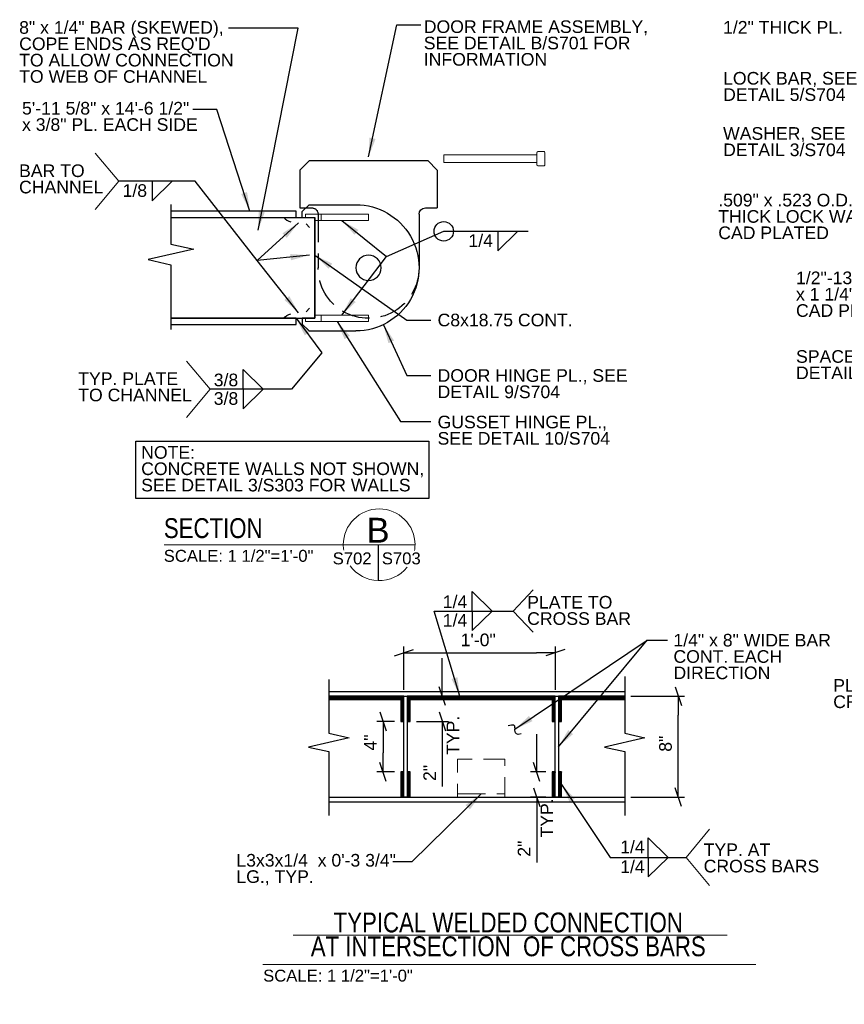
# Model space of a CAD drawing. Header units: inches. Extents: x -178 to 531, y -278 to 101.
# Tile 15 of 19: x 153 to 218, y 18 to 96. Entities that reach past the tile are written whole.
import ezdxf
from ezdxf.enums import TextEntityAlignment as Align

# ---------------------------------------------------------------- set-up
doc = ezdxf.new("R2010")
doc.units = ezdxf.units.IN
doc.header["$LTSCALE"] = 5
doc.header["$MEASUREMENT"] = 0
doc.linetypes.add('DGN Style 3', pattern=[0.621993, 0.444281, -0.177712])
for name, color, linetype, lineweight in [('G-ANN-TTLB', 7, 'Continuous', 0), ('G-ANNO-DIM', 1, 'Continuous', 0), ('G-ANNO-TEXT', 7, 'Continuous', 30), ('S-FSTN-MISC', 12, 'Continuous', 13), ('S-STIF-TRAN', 3, 'Continuous', 30), ('S-WALL-SHEA', 98, 'Continuous', 30)]:
    doc.layers.add(name, color=color, linetype=linetype, lineweight=lineweight)
doc.styles.add("1 1 2 1'-0", font='arial.ttf', dxfattribs={"height": 1})
doc.styles.get("Standard").update_dxf_attribs({"font": 'txt.shx'})
doc.styles.add('SUBTITLE 4.7625', font='romans.shx', dxfattribs={"width": 0.8, "height": 187.5})
doc.styles.add('TITLE20', font='simplex.shx', dxfattribs={"height": 5000})
doc.dimstyles.new("1 1 2 1'-0", dxfattribs={"dimtxt": 1, "dimasz": 1.5, "dimexe": 0.5, "dimexo": 0.5, "dimgap": 0.5, "dimtad": 1, "dimdec": 4, "dimzin": 15, "dimdsep": 46, "dimlunit": 4, "dimtxsty": "1 1 2 1'-0", "dimblk": '_Oblique_0.3', "dimcen": 0.09, "dimadec": 4, "dimazin": 3, "dimtfac": 1, "dimtdec": 4, "dimtofl": 0, "dimtmove": 0, "dimatfit": 3, "dimfxl": 1, "dimfrac": 2, "dimtolj": 1, "dimtzin": 15, "dimarcsym": 0})

# ---------------------------------------------------------------- blocks, each defined once
blk = doc.blocks.new('_Oblique_0.3')
at = {"color": 0, "linetype": 'ByBlock', "lineweight": -2}
for p, q in [((0, 0), (-1, 0)), ((0.5, 0.167), (-0.5, -0.167))]:
    blk.add_line(p, q, dxfattribs=at)
blk = doc.blocks.new('*D3')
at = {"layer": 'Defpoints', "color": 0, "lineweight": 0, "transparency": 16777216}
for p in [(183.194, 42.542), (185.987, 42.542), (183.444, 40.542)]:
    blk.add_point(p, dxfattribs=at)
at = {"layer": 'G-ANNO-DIM', "color": 0, "lineweight": -2, "transparency": 16777216}
for p, q in [((185.987, 44.042), (185.987, 45.542)), ((183.694, 42.542), (186.487, 42.542)), ((183.944, 40.542), (186.487, 40.542)), ((185.987, 39.042), (185.987, 35.376))]:
    blk.add_line(p, q, dxfattribs=at)
at = {"layer": 'G-ANNO-DIM', "color": 0, "lineweight": -2, "transparency": 16777216, "xscale": 1.5, "yscale": 1.5, "zscale": 1.5}
for p, rotation in [((185.987, 42.542), 270), ((185.987, 40.542), 90)]:
    blk.add_blockref('_Oblique_0.3', p, dxfattribs=dict(at, rotation=rotation))
at = {"layer": 'G-ANNO-DIM', "color": 0, "transparency": 16777216, "insert": (184.985, 36.459), "char_height": 1, "attachment_point": 5, "rotation": 90, "style": "1 1 2 1'-0"}
blk.add_mtext('\\A1;2"', dxfattribs=at)
blk = doc.blocks.new('*D8')
at = {"layer": 'Defpoints', "color": 0, "lineweight": 0, "transparency": 16777216}
for p in [(200.439, 42.542), (204.687, 42.542), (200.439, 34.542)]:
    blk.add_point(p, dxfattribs=at)
at = {"layer": 'G-ANNO-DIM', "color": 0, "lineweight": -2, "transparency": 16777216}
for p, q in [((200.939, 42.542), (205.187, 42.542)), ((204.687, 36.042), (204.687, 41.042)), ((200.939, 34.542), (205.187, 34.542))]:
    blk.add_line(p, q, dxfattribs=at)
at = {"layer": 'G-ANNO-DIM', "color": 0, "lineweight": -2, "transparency": 16777216, "xscale": 1.5, "yscale": 1.5, "zscale": 1.5}
for p, rotation in [((204.687, 42.542), 90), ((204.687, 34.542), 270)]:
    blk.add_blockref('_Oblique_0.3', p, dxfattribs=dict(at, rotation=rotation))
at = {"layer": 'G-ANNO-DIM', "color": 0, "transparency": 16777216, "insert": (203.677, 38.776), "char_height": 1, "attachment_point": 5, "rotation": 90, "style": "1 1 2 1'-0"}
blk.add_mtext('\\A1;8"', dxfattribs=at)
blk = doc.blocks.new('*D9')
at = {"layer": 'Defpoints', "color": 0, "lineweight": 0, "transparency": 16777216}
for p in [(182.694, 40.542), (181.289, 36.542), (182.694, 36.542)]:
    blk.add_point(p, dxfattribs=at)
at = {"layer": 'G-ANNO-DIM', "color": 0, "lineweight": -2, "transparency": 16777216}
for p, q in [((182.194, 40.542), (180.789, 40.542)), ((181.289, 39.042), (181.289, 38.042)), ((182.194, 36.542), (180.789, 36.542))]:
    blk.add_line(p, q, dxfattribs=at)
at = {"layer": 'G-ANNO-DIM', "color": 0, "lineweight": -2, "transparency": 16777216, "xscale": 1.5, "yscale": 1.5, "zscale": 1.5}
for p, rotation in [((181.289, 40.542), 90), ((181.289, 36.542), 270)]:
    blk.add_blockref('_Oblique_0.3', p, dxfattribs=dict(at, rotation=rotation))
at = {"layer": 'G-ANNO-DIM', "color": 0, "transparency": 16777216, "insert": (180.289, 38.872), "char_height": 1, "attachment_point": 5, "rotation": 90, "style": "1 1 2 1'-0"}
blk.add_mtext('\\A1;4"', dxfattribs=at)
blk = doc.blocks.new('*D10')
at = {"layer": 'Defpoints', "color": 0, "lineweight": 0, "transparency": 16777216}
for p in [(194.944, 45.987), (182.944, 42.542), (194.944, 42.542)]:
    blk.add_point(p, dxfattribs=at)
at = {"layer": 'G-ANNO-DIM', "color": 0, "lineweight": -2, "transparency": 16777216}
for p, q in [((182.944, 43.042), (182.944, 46.487)), ((194.944, 43.042), (194.944, 46.487)), ((184.444, 45.987), (193.444, 45.987))]:
    blk.add_line(p, q, dxfattribs=at)
at = {"layer": 'G-ANNO-DIM', "color": 0, "lineweight": -2, "transparency": 16777216, "xscale": 1.5, "yscale": 1.5, "zscale": 1.5, "rotation": 180}
blk.add_blockref('_Oblique_0.3', (182.944, 45.987), dxfattribs=at)
at = {"layer": 'G-ANNO-DIM', "color": 0, "lineweight": -2, "transparency": 16777216, "xscale": 1.5, "yscale": 1.5, "zscale": 1.5}
blk.add_blockref('_Oblique_0.3', (194.944, 45.987), dxfattribs=at)
at = {"layer": 'G-ANNO-DIM', "color": 0, "transparency": 16777216, "insert": (188.832, 46.997), "char_height": 1, "attachment_point": 5, "style": "1 1 2 1'-0"}
blk.add_mtext('\\A1;1\'-0"', dxfattribs=at)
blk = doc.blocks.new('BREAK LINE')
at = {"layer": 'G-ANNO-TEXT', "flags": 128}
blk.add_lwpolyline([(8.365, 9.202), (8.365, 8.475), (8.365, 6.429), (9.965, 6.066), (6.765, 5.339), (8.365, 4.975), (8.365, 0.432)], dxfattribs=at)
blk = doc.blocks.new('*U16')
at = {"layer": 'S-STIF-TRAN'}
for p, q in [((-4.095, 5, 0), (-4.625, 4.47, 0)), ((-4.095, 5, 0), (-0.375, 5, 0)), ((-4.625, 4, 0), (-4.625, 4.47, 0)), ((-4.625, 4, 0), (-3.625, 4, 0)), ((-4.625, -4, 0), (-4.625, -4.47, 0)), ((-4.095, -5, 0), (-4.625, -4.47, 0)), ((-4.095, -5, 0), (-0.375, -5, 0))]:
    blk.add_line(p, q, dxfattribs=at)
at = {"layer": 'S-STIF-TRAN', "elevation": 0, "flags": 128}
blk.add_lwpolyline([(-3.625, 4), (-3.625, -4), (-4.625, -4)], dxfattribs=at)
at = {"layer": 'S-STIF-TRAN', "extrusion": (0, 0, -1)}
blk.add_circle((-0.625, 0, 0), 1, dxfattribs=at)
blk.add_arc((0.375, 0, 0), 5, 89.99955, 270.00045, dxfattribs=at)
blk = doc.blocks.new('*U17')
at = {"layer": 'S-FSTN-MISC'}
for p, q in [((-4, 0.313), (3.375, 0.313)), ((3.375, 0.5), (3.375, -0.5)), ((3.438, 0.563), (3.938, 0.563)), ((4, 0.5), (4, -0.5)), ((3.438, -0.562), (3.938, -0.562))]:
    blk.add_line(p, q, dxfattribs=at)
at = {"layer": 'S-FSTN-MISC', "flags": 128}
blk.add_lwpolyline([(-4, 0.313), (-4, -0.312), (3.375, -0.312)], dxfattribs=at)
at = {"layer": 'S-FSTN-MISC'}
for centre, start, end in [((3.438, 0.5), 90, 180), ((3.938, 0.5), 0, 90), ((3.438, -0.5), 180, 270), ((3.938, -0.5), 270, 0)]:
    blk.add_arc(centre, 0.0625, start, end, dxfattribs=at)
blk = doc.blocks.new('*D23')
at = {"layer": 'Defpoints', "color": 0, "lineweight": 0, "transparency": 16777216}
for p in [(194.694, 36.542), (193.47, 34.542), (194.694, 34.542)]:
    blk.add_point(p, dxfattribs=at)
at = {"layer": 'G-ANNO-DIM', "color": 0, "lineweight": -2, "transparency": 16777216}
for p, q in [((193.47, 38.042), (193.47, 39.542)), ((194.194, 36.542), (192.97, 36.542)), ((194.194, 34.542), (192.97, 34.542)), ((193.47, 33.042), (193.47, 29.376))]:
    blk.add_line(p, q, dxfattribs=at)
at = {"layer": 'G-ANNO-DIM', "color": 0, "lineweight": -2, "transparency": 16777216, "xscale": 1.5, "yscale": 1.5, "zscale": 1.5}
for p, rotation in [((193.47, 36.542), 270), ((193.47, 34.542), 90)]:
    blk.add_blockref('_Oblique_0.3', p, dxfattribs=dict(at, rotation=rotation))
at = {"layer": 'G-ANNO-DIM', "color": 0, "transparency": 16777216, "insert": (192.468, 30.459), "char_height": 1, "attachment_point": 5, "rotation": 90, "style": "1 1 2 1'-0"}
blk.add_mtext('\\A1;2"', dxfattribs=at)

msp = doc.modelspace()

# ---------------------------------------------------------------- hatches: boundary and pattern name
at = {"layer": 'G-ANNO-TEXT'}
h = msp.add_hatch(dxfattribs=at)
h.set_pattern_fill('HATCH', color=256, style=0, pattern_type=2)
h.set_pattern_definition([(45, (180.25245, 42.877185), (-0.02783886, 0.02783886), [])])
h.paths.add_polyline_path([(176.99459, 42.29246), (182.69351, 42.29246), (182.69351, 42.54246), (176.99459, 42.54246)])
h = msp.add_hatch(dxfattribs=at)
h.set_pattern_fill('HATCH', color=256, style=0, pattern_type=2)
h.set_pattern_definition([(135, (182.10876, 43.800325), (-0.02783886, -0.02783886), [])])
h.paths.add_polyline_path([(182.94351, 40.54246), (182.94351, 42.54246), (182.69351, 42.54246), (182.69351, 40.54246)])
h = msp.add_hatch(dxfattribs=at)
h.set_pattern_fill('HATCH', color=256, style=0, pattern_type=2)
h.set_pattern_definition([(135, (182.60876, 43.800325), (-0.02783886, -0.02783886), [])])
h.paths.add_polyline_path([(183.44351, 40.54246), (183.44351, 42.54246), (183.19351, 42.54246), (183.19351, 40.54246)])
h = msp.add_hatch(dxfattribs=at)
h.set_pattern_fill('HATCH', color=256, style=0, pattern_type=2)
h.set_pattern_definition([(45, (186.701388, 42.877185), (-0.02783886, 0.02783886), [])])
h.paths.add_polyline_path([(183.44351, 42.29246), (194.69351, 42.29246), (194.69351, 42.54246), (183.44351, 42.54246)])
h = msp.add_hatch(dxfattribs=at)
h.set_pattern_fill('HATCH', color=256, style=0, pattern_type=2)
h.set_pattern_definition([(135, (194.10876, 43.800325), (-0.02783886, -0.02783886), [])])
h.paths.add_polyline_path([(194.94351, 40.54246), (194.94351, 42.54246), (194.69351, 42.54246), (194.69351, 40.54246)])
h = msp.add_hatch(dxfattribs=at)
h.set_pattern_fill('HATCH', color=256, style=0, pattern_type=2)
h.set_pattern_definition([(135, (194.60876, 43.800325), (-0.02783886, -0.02783886), [])])
h.paths.add_polyline_path([(195.44351, 40.54246), (195.44351, 42.54246), (195.19351, 42.54246), (195.19351, 40.54246)])
h = msp.add_hatch(dxfattribs=at)
h.set_pattern_fill('HATCH', color=256, style=0, pattern_type=2)
h.set_pattern_definition([(45, (198.701388, 42.877185), (-0.02783886, 0.02783886), [])])
h.paths.add_polyline_path([(195.44351, 42.29246), (200.43914, 42.29246), (200.43914, 42.54246), (195.44351, 42.54246)])
h = msp.add_hatch(dxfattribs=at)
h.set_pattern_fill('HATCH', color=256, style=0, pattern_type=2)
h.set_pattern_definition([(135, (182.10876, 37.800325), (-0.02783886, -0.02783886), [])])
h.paths.add_polyline_path([(182.94351, 34.54246), (182.94351, 36.54246), (182.69351, 36.54246), (182.69351, 34.54246)])
h = msp.add_hatch(dxfattribs=at)
h.set_pattern_fill('HATCH', color=256, style=0, pattern_type=2)
h.set_pattern_definition([(135, (182.60876, 37.800325), (-0.02783886, -0.02783886), [])])
h.paths.add_polyline_path([(183.44351, 34.54246), (183.44351, 36.54246), (183.19351, 36.54246), (183.19351, 34.54246)])
h = msp.add_hatch(dxfattribs=at)
h.set_pattern_fill('HATCH', color=256, style=0, pattern_type=2)
h.set_pattern_definition([(135, (194.10876, 37.800325), (-0.02783886, -0.02783886), [])])
h.paths.add_polyline_path([(194.94351, 34.54246), (194.94351, 36.54246), (194.69351, 36.54246), (194.69351, 34.54246)])
h = msp.add_hatch(dxfattribs=at)
h.set_pattern_fill('HATCH', color=256, style=0, pattern_type=2)
h.set_pattern_definition([(135, (194.60876, 37.800325), (-0.02783886, -0.02783886), [])])
h.paths.add_polyline_path([(195.44351, 34.54246), (195.44351, 36.54246), (195.19351, 36.54246), (195.19351, 34.54246)])

# ---------------------------------------------------------------- linework, layer by layer
at = {"layer": 'G-ANN-TTLB', "color": 7, "linetype": 'Continuous', "lineweight": 13}
for p, q in [((163.94208, 54.54214, -0.00002), (183.82488, 54.54214, -0.00002)), ((174.1801, 23.59582), (208.55028, 23.59582)), ((171.77975, 21.28046), (210.83034, 21.28046))]:
    msp.add_line(p, q, dxfattribs=at)
at = {"layer": 'G-ANN-TTLB', "color": 7, "linetype": 'Continuous', "lineweight": 0}
for radius, start, end in [(2.84162, 0, 180), (2.84213, 180, 188.8691645), (2.84213, 350.56955, 0), (2.84213, 215.7518704, 321.0245309)]:
    msp.add_arc((180.98325, 54.54214, -0.00002), radius, start, end, dxfattribs=at)
at = {"layer": 'G-ANNO-TEXT', "color": 7, "linetype": 'Continuous', "lineweight": 0}
for p, q in [((160.3489, 83.33769, -0.00002), (158.47661, 85.56899, -0.00002)), ((160.3489, 83.33769, -0.00002), (158.47661, 81.10639, -0.00002)), ((167.58368, 66.86414, -0.00002), (165.7114, 69.09544, -0.00002)), ((167.58368, 66.86414, -0.00002), (165.7114, 64.63284, -0.00002)), ((205.29995, 29.76506), (207.17223, 31.99636)), ((205.29995, 29.76506), (207.17223, 27.53376))]:
    msp.add_line(p, q, dxfattribs=at)
at = {"layer": 'G-ANNO-TEXT'}
for p, q in [((162.98918, 81.789, -0.00002), (164.56978, 83.34049, -0.00002)), ((162.98918, 83.33769, -0.00002), (162.98918, 81.789, -0.00002)), ((164.48856, 80.48049, -0.00002), (175.89554, 80.48049, -0.00002)), ((175.89554, 72.48049, -0.00002), (175.89554, 80.48049, -0.00002)), ((175.89554, 80.23049, -0.00002), (175.89554, 80.48049, -0.00002)), ((175.20754, 79.96349, -0.00002), (175.45854, 79.66749, -0.00002)), ((190.39744, 77.82484, -0.00002), (191.97805, 79.37633, -0.00002)), ((190.39744, 79.37353, -0.00002), (190.39744, 77.82484, -0.00002)), ((175.20754, 72.99649, -0.00002), (175.45854, 73.29249, -0.00002)), ((164.48856, 72.48049, -0.00002), (175.89554, 72.48049, -0.00002)), ((170.21489, 68.41283, -0.00002), (171.79549, 66.86134, -0.00002)), ((170.21489, 66.86414, -0.00002), (170.21489, 68.41283, -0.00002)), ((170.21489, 65.31545, -0.00002), (171.79549, 66.86694, -0.00002)), ((170.21489, 66.86414, -0.00002), (170.21489, 65.31545, -0.00002)), ((180.89571, 54.54214, -0.00002), (180.89571, 51.70136, -0.00002)), ((188.36402, 50.83947), (189.94463, 49.28797)), ((188.36402, 49.29077), (188.36402, 50.83947)), ((191.59772, 49.28937), (193.19992, 50.96332)), ((188.36402, 47.73928), (189.94463, 49.29077)), ((188.36402, 49.28797), (188.36402, 47.73928)), ((191.59772, 49.28937), (193.19992, 47.61542)), ((176.99459, 42.91746), (200.43914, 42.91746)), ((176.99459, 42.54246), (200.43914, 42.54246)), ((176.99459, 34.54246), (200.43914, 34.54246)), ((176.99459, 34.16746), (200.43914, 34.16746)), ((202.29497, 29.76506), (202.29497, 31.31375)), ((202.29497, 31.31375), (203.87558, 29.76226)), ((202.29497, 28.21636), (203.87558, 29.76785)), ((202.29497, 29.76506), (202.29497, 28.21636))]:
    msp.add_line(p, q, dxfattribs=at)
at = {"layer": 'G-ANNO-TEXT', "linetype": 'DGN Style 3'}
msp.add_line((176.14554, 80.73049, -0.00002), (176.14554, 76.48049, -0.00002), dxfattribs=at)
at = {"layer": 'G-ANNO-TEXT', "elevation": 0, "flags": 128}
for points in [[(176.99459, 43.85379), (176.99459, 42.64749), (176.99459, 39.60204), (178.59459, 39.2384), (175.39459, 38.51113), (176.99459, 38.14749), (176.99459, 33.09014)], [(200.43914, 44.09005), (200.43914, 42.64749), (200.43914, 39.60204), (202.03914, 39.2384), (198.83914, 38.51113), (200.43914, 38.14749), (200.43914, 33.09014)], [(182.94351, 42.54246), (183.19351, 42.54246), (183.19351, 34.54246), (182.94351, 34.54246), (182.94351, 42.54246)], [(194.94351, 42.54246), (195.19351, 42.54246), (195.19351, 34.54246), (194.94351, 34.54246), (194.94351, 42.54246)], [(194.94351, 42.54246), (195.19351, 42.54246), (195.19351, 34.54246), (194.94351, 34.54246), (194.94351, 42.54246)]]:
    msp.add_lwpolyline(points, dxfattribs=at)
at = {"layer": 'G-ANNO-TEXT'}
msp.add_circle((186.10325, 79.37353, -0.00002), 0.77216, dxfattribs=at)
at = {"layer": 'G-ANNO-TEXT', "linetype": 'DGN Style 3', "extrusion": (0, 0, -1)}
for centre, radius, start, end in [((-175.64554, 80.73049, 0.00002), 0.5, 90, 180), ((-180.14554, 76.48049, 0.00002), 4, 179.9999962, 0)]:
    msp.add_arc(centre, radius, start, end, dxfattribs=at)
at = {"layer": 'G-ANNO-TEXT'}
msp.add_arc((174.11574, 80.97628, -0.00002), 0.84908, 215.7263626, 261.9107639, dxfattribs=at)
at = {"layer": 'G-ANNO-TEXT', "extrusion": (0, 0, -1)}
msp.add_arc((-174.11574, 71.98371, 0.00002), 0.84908, 35.7263626, 81.9107639, dxfattribs=at)
at = {"layer": 'G-ANNO-TEXT'}
msp.add_open_spline([(192.23096, 39.55517), (191.84523, 39.41595), (191.69666, 39.82759), (191.79467, 40.01044), (191.66998, 40.35593), (191.19976, 40.18622)], degree=3, dxfattribs=at)
for points in [[(161.70026, 62.73768, -0.00002), (184.9152, 62.73768, -0.00002), (184.9152, 58.20021, -0.00002), (161.70026, 58.20021, -0.00002)], [(176.99459, 42.29246), (182.69351, 42.29246), (182.69351, 42.54246), (176.99459, 42.54246)], [(182.94351, 40.54246), (182.94351, 42.54246), (182.69351, 42.54246), (182.69351, 40.54246)], [(183.44351, 40.54246), (183.44351, 42.54246), (183.19351, 42.54246), (183.19351, 40.54246)], [(183.44351, 42.29246), (194.69351, 42.29246), (194.69351, 42.54246), (183.44351, 42.54246)], [(194.94351, 40.54246), (194.94351, 42.54246), (194.69351, 42.54246), (194.69351, 40.54246)], [(195.44351, 40.54246), (195.44351, 42.54246), (195.19351, 42.54246), (195.19351, 40.54246)], [(195.44351, 42.29246), (200.43914, 42.29246), (200.43914, 42.54246), (195.44351, 42.54246)], [(182.94351, 34.54246), (182.94351, 36.54246), (182.69351, 36.54246), (182.69351, 34.54246)], [(183.44351, 34.54246), (183.44351, 36.54246), (183.19351, 36.54246), (183.19351, 34.54246)], [(194.94351, 34.54246), (194.94351, 36.54246), (194.69351, 36.54246), (194.69351, 34.54246)], [(195.44351, 34.54246), (195.44351, 36.54246), (195.19351, 36.54246), (195.19351, 34.54246)]]:
    msp.add_3dface(points, dxfattribs=at)
at = {"layer": 'S-FSTN-MISC', "linetype": 'DGN Style 3', "lineweight": 0}
msp.add_line((187.19351, 34.79246), (190.94351, 34.79246), dxfattribs=at)
msp.add_3dface([(187.19351, 34.54246), (190.94351, 34.54246), (190.94351, 37.54246), (187.19351, 37.54246)], dxfattribs=at)
at = {"layer": 'S-STIF-TRAN'}
for p, q in [((175.45804, 84.98049, -0.00002), (174.70804, 84.23049, -0.00002)), ((175.45804, 84.98049, -0.00002), (174.70804, 84.23049, -0.00002)), ((175.45804, 84.98049, -0.00002), (184.83304, 84.98049, -0.00002)), ((175.45804, 84.98049, -0.00002), (184.83304, 84.98049, -0.00002)), ((184.83304, 84.98049, -0.00002), (185.58304, 84.23049, -0.00002)), ((184.83304, 84.98049, -0.00002), (185.58304, 84.23049, -0.00002)), ((174.70804, 84.23049, -0.00002), (174.70804, 81.23049, -0.00002)), ((174.70804, 84.23049, -0.00002), (174.70804, 81.23049, -0.00002)), ((185.58304, 84.23049, -0.00002), (185.58304, 81.23049, -0.00002)), ((185.58304, 84.23049, -0.00002), (185.58304, 81.23049, -0.00002)), ((174.70804, 81.23049, -0.00002), (175.64554, 81.23049, -0.00002)), ((184.64554, 81.23049, -0.00002), (185.58304, 81.23049, -0.00002)), ((184.14554, 80.73049, -0.00002), (184.14554, 76.48049, -0.00002))]:
    msp.add_line(p, q, dxfattribs=at)
at = {"layer": 'S-STIF-TRAN', "lineweight": 0}
for p, q in [((180.14554, 80.73049, -0.00002), (175.14554, 80.73049, -0.00002)), ((176.39554, 80.73049, -0.00002), (176.39554, 80.23049, -0.00002)), ((180.14554, 80.73049, -0.00002), (180.14554, 80.23049, -0.00002)), ((180.14554, 80.23049, -0.00002), (175.89554, 80.23049, -0.00002)), ((180.14554, 72.73049, -0.00002), (175.89554, 72.73049, -0.00002)), ((176.39554, 72.23049, -0.00002), (176.39554, 72.73049, -0.00002)), ((180.14554, 72.23049, -0.00002), (180.14554, 72.73049, -0.00002)), ((180.14554, 72.23049, -0.00002), (175.14554, 72.23049, -0.00002))]:
    msp.add_line(p, q, dxfattribs=at)
at = {"layer": 'S-STIF-TRAN', "lineweight": 0, "elevation": -0.00002, "flags": 128}
for points in [[(175.89554, 80.48049), (175.14554, 80.48049), (175.14554, 80.73049)], [(175.89554, 72.48049), (175.14554, 72.48049), (175.14554, 72.23049)]]:
    msp.add_lwpolyline(points, dxfattribs=at)
at = {"layer": 'S-STIF-TRAN', "extrusion": (0, 0, -1)}
msp.add_arc((-184.64554, 80.73049, 0.00002), 0.5, 0, 90, dxfattribs=at)
at = {"layer": 'S-WALL-SHEA', "elevation": -0.00002, "flags": 128}
for points in [[(164.48856, 80.48049), (174.39554, 80.48049), (174.39554, 80.98049), (164.48856, 80.98049)], [(164.48856, 71.98049), (174.39554, 71.98049), (174.39554, 72.48049), (164.48856, 72.48049)]]:
    msp.add_lwpolyline(points, dxfattribs=at)

# ---------------------------------------------------------------- block references
at = {"layer": 'G-ANNO-TEXT', "xscale": 1.12987944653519, "yscale": 1.12987944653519}
msp.add_blockref('BREAK LINE', (155.03749, 71.09965, -0.00002), dxfattribs=at)
at = {"layer": 'S-FSTN-MISC'}
msp.add_blockref('*U17', (190.11552, 85.12797, -0.00002), dxfattribs=at)
at = {"layer": 'S-STIF-TRAN'}
msp.add_blockref('*U16', (179.52055, 76.48048, -0.00004), dxfattribs=at)

# ---------------------------------------------------------------- texts
at = {"layer": 'G-ANN-TTLB', "color": 7, "linetype": 'Continuous', "lineweight": 13, "char_height": 1.5748031, "line_spacing_factor": 0.72, "style": 'SUBTITLE 4.7625'}
for s, insert, attachment_point in [('\\fArial|b0|i0|c00|p39;SECTION', (163.92444, 55.04733, -0.00002), 7), ('\\fArial|b0|i0|c00|p39;TYPICAL WELDED CONNECTION\\PAT INTERSECTION  OF CROSS BARS', (191.21354, 25.4028), 2)]:
    msp.add_mtext(s, dxfattribs=dict(at, insert=insert, attachment_point=attachment_point))
at = {"layer": 'G-ANN-TTLB', "color": 7, "linetype": 'Continuous', "lineweight": 0, "line_spacing_factor": 0.72, "style": 'TITLE20'}
for s, insert, char_height, attachment_point in [('\\fArial|b0|i0|c00|p39;B', (180.89571, 55.69248, -0.00002), 1.9685039, 5), ('\\fArial|b0|i0|c00|p39;S702', (178.8433, 52.97412, -0.00002), 0.9448819, 8), ('\\fArial|b0|i0|c00|p39;S703', (182.73637, 52.97412, -0.00002), 0.9448819, 8)]:
    msp.add_mtext(s, dxfattribs=dict(at, insert=insert, char_height=char_height, attachment_point=attachment_point))
at = {"layer": 'G-ANN-TTLB', "color": 7, "linetype": 'Continuous', "lineweight": 0, "char_height": 0.9448819, "attachment_point": 8, "line_spacing_factor": 0.72}
for insert in [(169.84687, 53.17611, -0.00002), (177.72223, 19.91442)]:
    msp.add_mtext('\\fArial|b0|i0|c00|p39;SCALE: 1 1/2"=1\'-0"', dxfattribs=dict(at, insert=insert))
at = {"layer": 'G-ANNO-DIM', "color": 7, "linetype": 'Continuous', "style": "1 1 2 1'-0"}
for p in [(186.83148, 39.44426), (194.27064, 32.8993)]:
    msp.add_text('TYP.', height=1, rotation=90, dxfattribs=at).set_placement(p, align=Align.MIDDLE_CENTER)
at = {"layer": 'G-ANNO-TEXT', "color": 7, "linetype": 'Continuous', "lineweight": 0, "style": "1 1 2 1'-0"}
for s, p in [('1/8', (160.65144, 83.10376, -0.00002)), ('1/4', (188.0597, 79.1396, -0.00002)), ('3/8', (167.87715, 66.63021, -0.00002)), ('1/4', (186.02628, 49.05405)), ('1/4', (200.08258, 31.10036)), ('1/4', (200.08258, 29.53113))]:
    msp.add_text(s, height=1, dxfattribs=at).set_placement(p, align=Align.TOP_LEFT)
for s, p in [('3/8', (167.87715, 67.09807, -0.00002)), ('1/4', (186.02628, 49.5247))]:
    msp.add_text(s, height=1, dxfattribs=at).set_placement(p)
at = {"layer": 'G-ANNO-TEXT', "color": 7, "linetype": 'Continuous', "lineweight": 0, "char_height": 1, "attachment_point": 1, "style": "1 1 2 1'-0"}
for s, insert, line_spacing_factor in [('8" x 1/4" BAR (SKEWED),\\PCOPE ENDS AS REQ\'D\\PTO ALLOW CONNECTION\\PTO WEB OF CHANNEL', (152.45898, 96.02493, -0.00002), 0.776524), ('DOOR FRAME ASSEMBLY,\\PSEE DETAIL B/S701 FOR\\PINFORMATION', (184.51914, 96.08743, -0.00002), 0.776524), ('1/2" THICK PL.', (208.23602, 96.03808), 0.6), ('LOCK BAR, SEE\\PDETAIL 5/S704', (208.23602, 91.9992), 0.776524), ('5\'-11 5/8" x 14\'-6 1/2"\\Px 3/8" PL. EACH SIDE', (152.6872, 89.62599, -0.00002), 0.776524), ('WASHER, SEE\\PDETAIL 3/S704', (208.23602, 87.6266), 0.776524), ('BAR TO\\PCHANNEL', (152.45172, 84.6741, -0.00002), 0.776524), ('.509" x .523 O.D. x 1/8" \\PTHICK LOCK WASHER,\\PCAD PLATED', (207.85273, 82.34696), 0.776524), ('1/2"-13UNC-2A \\Px 1 1/4" LG SCREW,\\PCAD PLATED', (214.01374, 76.18596), 0.776524), ('C8x18.75 CONT.', (185.61189, 72.84638, -0.00002), 0.6), ('SPACER, SEE\\PDETAIL 2/S704', (214.01374, 69.9565), 0.776524), ('TYP. PLATE \\PTO CHANNEL', (157.14014, 68.20055, -0.00002), 0.776524), ('DOOR HINGE PL., SEE\\PDETAIL 9/S704', (185.61189, 68.44935, -0.00002), 0.776524), ('GUSSET HINGE PL.,\\PSEE DETAIL 10/S704', (185.61189, 64.76437, -0.00002), 0.776524), ('NOTE:  \\PCONCRETE WALLS NOT SHOWN,\\PSEE DETAIL 3/S303 FOR WALLS', (162.1275, 62.35656, -0.00002), 0.776524), ('PLATE TO\\PCROSS BAR', (192.71177, 50.48633), 0.776524), ('1/4" x 8" WIDE BAR\\PCONT. EACH\\PDIRECTION', (204.3015, 47.48003), 0.776524), ('PLATE TO\\PCROSS BAR', (216.96233, 43.89487), 0.776524), ('TYP. AT\\PCROSS BARS', (206.69626, 30.87438), 0.776524), ('L3x3x1/4  x 0\'-3 3/4" \\PLG., TYP.', (169.66993, 30.04245), 0.776524)]:
    msp.add_mtext(s, dxfattribs=dict(at, insert=insert, line_spacing_factor=line_spacing_factor))

# ---------------------------------------------------------------- dimensions: what is measured, and where the dimension line sits
at = {"layer": 'G-ANNO-DIM'}
dim = msp.add_linear_dim(base=(194.94351, 45.98687), p1=(182.94351, 42.54246), p2=(194.94351, 42.54246), dimstyle="1 1 2 1'-0", dxfattribs=at)
dim.commit()
dim.dimension.update_dxf_attribs({"geometry": '*D10', "text_midpoint": (188.83156, 45.98687), "dimtype": 160})
for base, p1, p2, angle, picture, middle in [((185.98731, 42.54246), (183.44351, 40.54246), (183.19351, 42.54246), 90, '*D3', (185.98731, 36.45924)), ((204.6874, 42.54246), (200.43914, 34.54246), (200.43914, 42.54246), 90, '*D8', (204.6874, 38.77626)), ((181.28854, 36.54246), (182.69351, 40.54246), (182.69351, 36.54246), 270, '*D9', (181.28854, 38.87207)), ((193.46995, 34.54246), (194.69351, 36.54246), (194.69351, 34.54246), 270, '*D23', (193.46995, 30.45924))]:
    dim = msp.add_linear_dim(base=base, p1=p1, p2=p2, angle=angle, dimstyle="1 1 2 1'-0", dxfattribs=at)
    dim.commit()
    dim.dimension.update_dxf_attribs({"geometry": picture, "text_midpoint": middle, "dimtype": 160})

# ---------------------------------------------------------------- leaders
at = {"layer": 'G-ANNO-TEXT', "color": 7, "linetype": 'Continuous', "lineweight": 0}
for points in [[(171.3875, 79.45423, -0.00002), (174.56487, 95.47231, -0.00002), (169.03894, 95.47231, -0.00002)], [(180.14554, 85.27549, -0.00002), (182.37217, 95.72307, -0.00002), (184.29295, 95.72307, -0.00002)], [(170.74437, 80.98049, -0.00002), (168.13472, 89.02916, -0.00002), (166.21394, 89.02916, -0.00002)], [(175.89554, 77.48049, -0.00002), (183.17107, 72.33873, -0.00002), (185.09184, 72.33873, -0.00002)], [(177.64554, 72.23049, -0.00002), (182.66608, 64.31371, -0.00002), (185.09184, 64.31371, -0.00002)], [(181.31627, 71.97628, -0.00002), (183.17107, 67.9417, -0.00002), (185.09184, 67.9417, -0.00002)], [(195.44351, 35.54246), (199.28999, 29.76506), (205.29995, 29.76506)], [(189.06851, 34.79246), (183.58155, 29.42021), (182.07906, 29.42021)]]:
    msp.add_leader(points, dimstyle="1 1 2 1'-0", override={"dimgap": 1}, dxfattribs=at)
at = {"layer": 'G-ANNO-TEXT'}
for points in [[(174.60204, 80.04949, -0.00002), (171.32646, 77.05181, -0.00002), (166.39662, 83.33629, -0.00002), (160.3489, 83.33769, -0.00002)], [(178.02054, 80.23049, -0.00002), (181.56861, 77.3844, -0.00002), (186.10325, 79.37353, -0.00002), (192.77812, 79.37353, -0.00002)], [(175.45854, 77.47999, -0.00002), (171.32646, 77.05181, -0.00002)], [(178.02054, 72.73049, -0.00002), (181.56861, 77.3844, -0.00002)], [(174.60204, 72.91049, -0.00002), (171.32646, 77.05181, -0.00002)], [(174.39554, 72.48049, -0.00002), (176.42958, 69.74907, -0.00002), (174.02585, 66.86134, -0.00002), (167.58368, 66.86414, -0.00002)], [(187.38513, 42.54246), (185.34376, 49.28797), (191.59772, 49.28937)], [(191.74742, 39.92941), (202.21097, 46.9888), (203.81897, 46.9888)], [(195.19351, 38.54246), (202.21097, 46.9888), (203.81897, 46.9888)]]:
    msp.add_leader(points, dimstyle="1 1 2 1'-0", override={"dimgap": 1}, dxfattribs=at)

doc.saveas('drawing.dxf')
